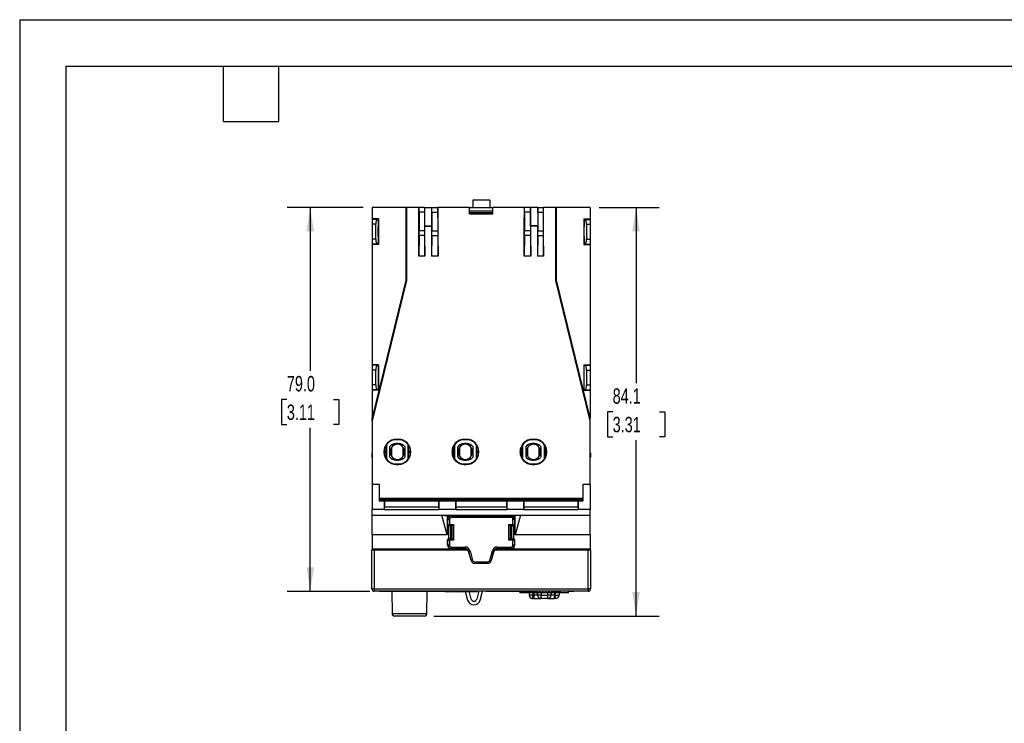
# Model space of a CAD drawing. Header units: millimetres. Extents: x 0 to 419, y 0 to 324.
# Tile 6 of 15: x 0 to 203, y 179 to 324. Entities that reach past the tile are written whole.
import ezdxf

# ---------------------------------------------------------------- set-up
doc = ezdxf.new("R2010")
doc.units = ezdxf.units.MM
doc.header["$LTSCALE"] = 1.5
doc.layers.add('DIMENSIONS', color=140, linetype='Continuous', lineweight=25)
doc.layers.add('TEXT', color=140, linetype='Continuous', lineweight=25)
doc.styles.add('SLDTEXTSTYLE0', font='TXT', dxfattribs={"width": 0.7})
doc.dimstyles.new('SLDDIMSTYLE0', dxfattribs={"dimtxt": 3.237012, "dimasz": 4.953, "dimexe": 0, "dimexo": 0.0625, "dimgap": 0.809253, "dimtad": 0, "dimtih": 1, "dimtoh": 1, "dimdec": 1, "dimrnd": 1e-09, "dimzin": 4, "dimdsep": 46, "dimtxsty": 'SLDTEXTSTYLE0', "dimsah": 1, "dimcen": 0.09, "dimadec": 0, "dimazin": 1, "dimtfac": 1, "dimtdec": 1, "dimtofl": 0, "dimtmove": 0, "dimatfit": 3, "dimfxl": 0, "dimfrac": 2, "dimtolj": 1, "dimtzin": 12, "dimarcsym": 0})
doc.dimstyles.new('SLDDIMSTYLE3', dxfattribs={"dimtxt": 3.237012, "dimasz": 4.953, "dimexe": 0, "dimexo": 0.0625, "dimgap": 0.809253, "dimtad": 0, "dimtih": 1, "dimtoh": 1, "dimdec": 1, "dimrnd": 1e-09, "dimzin": 12, "dimdsep": 46, "dimtxsty": 'SLDTEXTSTYLE0', "dimsah": 1, "dimcen": 0.09, "dimadec": 0, "dimazin": 3, "dimtfac": 1, "dimtdec": 1, "dimtofl": 0, "dimtmove": 0, "dimatfit": 3, "dimfxl": 0, "dimfrac": 2, "dimtolj": 1, "dimtzin": 12, "dimarcsym": 0})

# ---------------------------------------------------------------- blocks, each defined once
blk = doc.blocks.new('_D_8')
at = {"layer": 'DIMENSIONS'}
for p, q in [((119.26, 285.22), (131.59, 285.22)), ((126.82, 285.22), (126.82, 249.04)), ((122.01, 243.17), (120.93, 243.17)), ((120.93, 243.17), (120.93, 238.02)), ((131.63, 243.17), (132.72, 243.17)), ((132.72, 243.17), (132.72, 238.02)), ((120.93, 238.02), (122.01, 238.02)), ((126.82, 201.12), (126.82, 237.3)), ((132.72, 238.02), (131.63, 238.02)), ((85.2, 201.12), (131.59, 201.12))]:
    blk.add_line(p, q, dxfattribs=at)
for points in [[(126.82, 285.22), (126.06, 280.27), (127.59, 280.27)], [(126.82, 201.12), (127.59, 206.07), (126.06, 206.07)]]:
    blk.add_solid(points, dxfattribs=at)
at = {"layer": 'DIMENSIONS', "char_height": 3.175, "attachment_point": 1, "style": 'SLDTEXTSTYLE0'}
for s, insert in [('84.1', (122.01, 247.99)), ('3.31', (122.01, 242.12))]:
    blk.add_mtext(s, dxfattribs=dict(at, insert=insert))
blk = doc.blocks.new('_D_9')
at = {"layer": 'DIMENSIONS'}
for p, q in [((70.65, 285.22), (55.02, 285.22)), ((59.78, 285.22), (59.78, 251.58)), ((54.97, 245.71), (53.89, 245.71)), ((53.89, 245.71), (53.89, 240.57)), ((64.59, 245.71), (65.68, 245.71)), ((65.68, 245.71), (65.68, 240.57)), ((53.89, 240.57), (54.97, 240.57)), ((59.78, 206.21), (59.78, 239.84)), ((65.68, 240.57), (64.59, 240.57)), ((72.05, 206.21), (55.02, 206.21))]:
    blk.add_line(p, q, dxfattribs=at)
for points in [[(59.78, 285.22), (59.02, 280.27), (60.55, 280.27)], [(59.78, 206.21), (60.55, 211.16), (59.02, 211.16)]]:
    blk.add_solid(points, dxfattribs=at)
at = {"layer": 'DIMENSIONS', "char_height": 3.175, "attachment_point": 1, "style": 'SLDTEXTSTYLE0'}
for s, insert in [('79.0', (54.97, 250.53)), ('3.11', (54.97, 244.66))]:
    blk.add_mtext(s, dxfattribs=dict(at, insert=insert))

msp = doc.modelspace()

# ---------------------------------------------------------------- linework, layer by layer
at = {"color": 7, "linetype": 'Continuous'}
for q in [(0, 0), (419.1, 323.85)]:
    msp.add_line((0, 323.85), q, dxfattribs=at)
for p, q in [((96.71, 286.72), (93.21, 286.72)), ((93.21, 286.72), (93.21, 285.22)), ((96.71, 286.72), (96.71, 285.22)), ((72.56, 285.22), (72.56, 282.86)), ((79.46, 285.22), (72.56, 285.22)), ((79.6, 285.22), (79.46, 285.22)), ((79.46, 285.22), (79.46, 270.22)), ((79.6, 285.22), (79.6, 270.2)), ((82.17, 285.22), (79.6, 285.22)), ((82.16, 284.92), (82.17, 285.22)), ((82.16, 283.12), (82.16, 284.92)), ((82.17, 285.22), (82.17, 285.22)), ((83.29, 285.22), (82.17, 285.22)), ((82.18, 284.22), (82.18, 280.41)), ((83.28, 284.22), (82.18, 284.22)), ((83.28, 284.22), (83.28, 280.41)), ((83.29, 285.22), (83.29, 285.22)), ((83.29, 285.22), (83.29, 281.43)), ((83.29, 285.22), (84.82, 285.22)), ((84.82, 285.22), (86.04, 285.22)), ((84.82, 281.43), (84.82, 285.22)), ((84.82, 285.22), (84.82, 285.22)), ((84.83, 284.22), (86.03, 284.22)), ((84.83, 284.22), (84.83, 280.41)), ((86.03, 284.22), (86.03, 280.41)), ((86.05, 285.22), (86.04, 285.22)), ((86.05, 284.92), (86.05, 285.22)), ((92.53, 285.22), (86.05, 285.22)), ((86.05, 283.12), (86.05, 284.92)), ((92.53, 283.92), (92.53, 285.22)), ((92.53, 285.22), (97.38, 285.22)), ((92.53, 284.52), (97.38, 284.52)), ((92.53, 284.16), (97.38, 284.16)), ((92.53, 283.92), (97.38, 283.92)), ((97.38, 283.92), (97.38, 285.22)), ((103.87, 285.22), (97.38, 285.22)), ((103.86, 284.92), (103.87, 285.22)), ((103.86, 283.12), (103.86, 284.92)), ((105.09, 285.22), (103.87, 285.22)), ((103.87, 285.22), (103.87, 285.22)), ((105.08, 284.22), (103.88, 284.22)), ((103.88, 284.22), (103.88, 280.41)), ((105.08, 284.22), (105.08, 280.41)), ((105.09, 285.22), (105.09, 285.22)), ((105.09, 281.43), (105.09, 285.22)), ((106.62, 285.22), (105.09, 285.22)), ((106.62, 285.22), (107.74, 285.22)), ((106.62, 285.22), (106.62, 281.43)), ((106.62, 285.22), (106.62, 285.22)), ((106.63, 284.22), (107.73, 284.22)), ((106.63, 284.22), (106.63, 280.41)), ((107.73, 284.22), (107.73, 280.41)), ((107.75, 285.22), (107.74, 285.22)), ((107.75, 284.92), (107.75, 285.22)), ((110.31, 285.22), (107.75, 285.22)), ((107.75, 283.12), (107.75, 284.92)), ((110.31, 270.2), (110.31, 285.22)), ((110.31, 285.22), (110.46, 285.22)), ((110.46, 270.22), (110.46, 285.22)), ((117.36, 285.22), (110.46, 285.22)), ((117.36, 285.22), (117.36, 282.86)), ((73.86, 282.86), (72.56, 282.86)), ((72.56, 282.86), (72.56, 282.75)), ((73.6, 282.75), (72.56, 282.75)), ((72.56, 282.75), (72.56, 281.75)), ((73.26, 281.75), (72.56, 281.75)), ((72.56, 281.75), (72.56, 278.69)), ((73.26, 278.69), (73.26, 281.75)), ((73.6, 282.75), (73.74, 282.76)), ((73.75, 282.86), (73.74, 282.76)), ((73.74, 282.76), (73.74, 277.67)), ((73.76, 282.86), (73.76, 281.22)), ((73.86, 282.86), (73.86, 277.58)), ((82.11, 283.12), (82.16, 283.12)), ((82.11, 275.22), (82.11, 283.12)), ((86.11, 283.12), (86.05, 283.12)), ((86.11, 275.22), (86.11, 283.12)), ((103.81, 283.12), (103.86, 283.12)), ((103.81, 275.22), (103.81, 283.12)), ((107.81, 283.12), (107.75, 283.12)), ((107.81, 275.22), (107.81, 283.12)), ((116.06, 282.86), (117.36, 282.86)), ((116.06, 282.86), (116.06, 277.58)), ((116.16, 282.86), (116.16, 281.22)), ((116.17, 282.86), (116.18, 282.76)), ((116.18, 277.67), (116.18, 282.76)), ((116.18, 282.76), (116.31, 282.75)), ((116.31, 282.75), (117.36, 282.75)), ((116.66, 281.75), (116.66, 278.69)), ((116.66, 281.75), (117.36, 281.75)), ((117.36, 282.86), (117.36, 282.75)), ((117.36, 282.75), (117.36, 281.75)), ((117.36, 281.75), (117.36, 278.69)), ((73.74, 281.22), (73.76, 281.22)), ((73.74, 279.22), (73.74, 281.22)), ((73.86, 281.07), (73.74, 281.07)), ((83.28, 280.41), (82.18, 280.41)), ((83.29, 281.43), (83.36, 281.37)), ((83.29, 281.43), (84.82, 281.43)), ((83.36, 275.22), (83.36, 281.37)), ((83.36, 281.37), (84.76, 281.37)), ((84.76, 281.37), (84.82, 281.43)), ((84.76, 281.37), (84.76, 275.22)), ((84.83, 280.41), (86.03, 280.41)), ((105.08, 280.41), (103.88, 280.41)), ((105.16, 281.37), (105.09, 281.43)), ((106.62, 281.43), (105.09, 281.43)), ((105.16, 275.22), (105.16, 281.37)), ((106.56, 281.37), (105.16, 281.37)), ((106.62, 281.43), (106.56, 281.37)), ((106.56, 281.37), (106.56, 275.22)), ((106.63, 280.41), (107.73, 280.41)), ((116.06, 281.07), (116.17, 281.07)), ((116.17, 281.22), (116.16, 281.22)), ((116.17, 279.22), (116.17, 281.22)), ((73.26, 278.69), (72.56, 278.69)), ((72.56, 278.69), (72.56, 277.69)), ((73.6, 277.69), (72.56, 277.69)), ((72.56, 277.69), (72.56, 277.58)), ((72.56, 277.58), (72.56, 252.86)), ((73.86, 277.58), (72.56, 277.58)), ((73.74, 277.67), (73.6, 277.69)), ((73.86, 279.37), (73.74, 279.37)), ((73.76, 279.22), (73.74, 279.22)), ((73.74, 277.67), (73.75, 277.58)), ((73.76, 279.22), (73.76, 277.58)), ((82.18, 279.44), (82.11, 275.22)), ((83.29, 279.44), (82.18, 279.44)), ((83.29, 279.44), (83.36, 275.22)), ((84.83, 279.44), (84.76, 275.22)), ((84.83, 279.44), (86.04, 279.44)), ((86.04, 279.44), (86.11, 275.22)), ((103.88, 279.44), (103.81, 275.22)), ((105.09, 279.44), (103.88, 279.44)), ((105.09, 279.44), (105.16, 275.22)), ((106.63, 279.44), (106.56, 275.22)), ((106.63, 279.44), (107.74, 279.44)), ((107.74, 279.44), (107.81, 275.22)), ((116.06, 279.37), (116.17, 279.37)), ((116.06, 277.58), (117.36, 277.58)), ((116.16, 279.22), (116.17, 279.22)), ((116.16, 279.22), (116.16, 277.58)), ((116.18, 277.67), (116.17, 277.58)), ((116.31, 277.69), (116.18, 277.67)), ((116.31, 277.69), (117.36, 277.69)), ((116.66, 278.69), (117.36, 278.69)), ((117.36, 278.69), (117.36, 277.69)), ((117.36, 277.69), (117.36, 277.58)), ((117.36, 277.58), (117.36, 252.86)), ((83.36, 275.22), (82.11, 275.22)), ((86.11, 275.22), (84.76, 275.22)), ((105.16, 275.22), (103.81, 275.22)), ((107.81, 275.22), (106.56, 275.22)), ((79.46, 270.22), (72.56, 241.92)), ((79.6, 270.2), (72.56, 241.3)), ((79.6, 270.2), (79.46, 270.22)), ((110.31, 270.2), (110.46, 270.22)), ((117.36, 241.3), (110.31, 270.2)), ((117.36, 241.92), (110.46, 270.22)), ((73.86, 252.86), (72.56, 252.86)), ((72.56, 252.86), (72.56, 252.75)), ((73.6, 252.75), (72.56, 252.75)), ((72.56, 252.75), (72.56, 251.75)), ((73.26, 251.75), (72.56, 251.75)), ((72.56, 251.75), (72.56, 248.69)), ((73.26, 248.69), (73.26, 251.75)), ((73.6, 252.75), (73.76, 252.77)), ((73.76, 252.86), (73.76, 252.77)), ((73.76, 252.77), (73.76, 247.67)), ((73.86, 252.86), (73.86, 247.58)), ((116.06, 252.86), (117.36, 252.86)), ((116.06, 252.86), (116.06, 247.58)), ((116.16, 252.86), (116.16, 252.77)), ((116.16, 247.67), (116.16, 252.77)), ((116.16, 252.77), (116.31, 252.75)), ((116.31, 252.75), (117.36, 252.75)), ((116.66, 251.75), (117.36, 251.75)), ((116.66, 251.75), (116.66, 248.69)), ((117.36, 252.86), (117.36, 252.75)), ((117.36, 252.75), (117.36, 251.75)), ((117.36, 251.75), (117.36, 248.69)), ((73.86, 251.07), (73.76, 251.07)), ((73.86, 249.37), (73.76, 249.37)), ((116.06, 251.07), (116.16, 251.07)), ((116.06, 249.37), (116.16, 249.37)), ((73.26, 248.69), (72.56, 248.69)), ((72.56, 248.69), (72.56, 247.69)), ((73.6, 247.69), (72.56, 247.69)), ((72.56, 247.69), (72.56, 247.58)), ((73.86, 247.58), (72.56, 247.58)), ((72.56, 247.58), (72.56, 241.92)), ((73.76, 247.67), (73.6, 247.69)), ((73.76, 247.67), (73.76, 247.58)), ((116.06, 247.58), (117.36, 247.58)), ((116.31, 247.69), (116.16, 247.67)), ((116.16, 247.67), (116.16, 247.58)), ((116.31, 247.69), (117.36, 247.69)), ((116.66, 248.69), (117.36, 248.69)), ((117.36, 248.69), (117.36, 247.69)), ((117.36, 247.69), (117.36, 247.58)), ((117.36, 247.58), (117.36, 241.92)), ((72.56, 241.3), (72.56, 241.92)), ((72.56, 241.3), (72.56, 228.27)), ((117.36, 241.3), (117.36, 241.92)), ((117.36, 228.27), (117.36, 241.3)), ((77.46, 237.4), (77.46, 237.49)), ((77.96, 237.49), (77.46, 237.49)), ((77.96, 237.4), (77.46, 237.4)), ((77.96, 237.4), (77.96, 237.49)), ((91.46, 237.4), (91.46, 237.49)), ((91.96, 237.49), (91.46, 237.49)), ((91.96, 237.4), (91.46, 237.4)), ((91.96, 237.4), (91.96, 237.49)), ((105.46, 237.4), (105.46, 237.49)), ((105.96, 237.49), (105.46, 237.49)), ((105.96, 237.4), (105.46, 237.4)), ((105.96, 237.4), (105.96, 237.49)), ((75.4, 235.65), (75.4, 234.19)), ((75.45, 236.32), (75.45, 233.52)), ((76.11, 235.94), (76.11, 233.9)), ((76.25, 235.02), (76.25, 234.92)), ((76.27, 235.04), (76.28, 235.28)), ((76.51, 235.81), (76.51, 234.02)), ((77.96, 236.64), (77.46, 236.64)), ((78.91, 234.02), (78.91, 235.81)), ((79.16, 234.92), (79.16, 235.02)), ((79.3, 233.9), (79.3, 235.94)), ((79.96, 233.52), (79.96, 236.32)), ((80.01, 234.19), (80.01, 235.65)), ((89.4, 235.65), (89.4, 234.19)), ((89.45, 236.32), (89.45, 233.52)), ((90.11, 235.94), (90.11, 233.9)), ((90.25, 235.02), (90.25, 234.92)), ((90.27, 235.04), (90.28, 235.28)), ((90.51, 235.81), (90.51, 234.02)), ((91.96, 236.64), (91.46, 236.64)), ((92.91, 234.02), (92.91, 235.81)), ((93.16, 234.92), (93.16, 235.02)), ((93.3, 233.9), (93.3, 235.94)), ((93.96, 233.52), (93.96, 236.32)), ((94.01, 234.19), (94.01, 235.65)), ((103.4, 235.65), (103.4, 234.19)), ((103.45, 236.32), (103.45, 233.52)), ((104.11, 235.94), (104.11, 233.9)), ((104.25, 235.02), (104.25, 234.92)), ((104.27, 235.04), (104.28, 235.28)), ((104.51, 235.81), (104.51, 234.02)), ((105.96, 236.64), (105.46, 236.64)), ((106.91, 234.02), (106.91, 235.81)), ((107.16, 234.92), (107.16, 235.02)), ((107.3, 233.9), (107.3, 235.94)), ((107.96, 233.52), (107.96, 236.32)), ((108.01, 234.19), (108.01, 235.65)), ((72.46, 234.72), (72.49, 233.85)), ((72.46, 234.72), (72.56, 234.72)), ((75, 234.99), (74.96, 234.99)), ((74.96, 234.99), (74.96, 234.84)), ((75, 234.84), (74.96, 234.84)), ((75, 234.99), (75.3, 234.99)), ((75, 234.84), (75, 234.99)), ((75, 234.84), (75.3, 234.84)), ((75.3, 234.99), (75.3, 234.84)), ((77.46, 233.2), (77.96, 233.2)), ((80.42, 234.99), (80.12, 234.99)), ((80.12, 234.84), (80.12, 234.99)), ((80.42, 234.84), (80.12, 234.84)), ((80.42, 234.99), (80.46, 234.99)), ((80.42, 234.99), (80.42, 234.84)), ((80.42, 234.84), (80.46, 234.84)), ((80.46, 234.84), (80.46, 234.99)), ((89, 234.99), (88.96, 234.99)), ((88.96, 234.99), (88.96, 234.84)), ((89, 234.84), (88.96, 234.84)), ((89, 234.99), (89.3, 234.99)), ((89, 234.84), (89, 234.99)), ((89, 234.84), (89.3, 234.84)), ((89.3, 234.99), (89.3, 234.84)), ((91.46, 233.2), (91.96, 233.2)), ((94.42, 234.99), (94.12, 234.99)), ((94.12, 234.84), (94.12, 234.99)), ((94.42, 234.84), (94.12, 234.84)), ((94.42, 234.99), (94.46, 234.99)), ((94.42, 234.99), (94.42, 234.84)), ((94.42, 234.84), (94.46, 234.84)), ((94.46, 234.84), (94.46, 234.99)), ((103, 234.99), (102.96, 234.99)), ((102.96, 234.99), (102.96, 234.84)), ((103, 234.84), (102.96, 234.84)), ((103, 234.99), (103.3, 234.99)), ((103, 234.84), (103, 234.99)), ((103, 234.84), (103.3, 234.84)), ((103.3, 234.99), (103.3, 234.84)), ((105.46, 233.2), (105.96, 233.2)), ((108.42, 234.99), (108.12, 234.99)), ((108.12, 234.84), (108.12, 234.99)), ((108.42, 234.84), (108.12, 234.84)), ((108.42, 234.99), (108.46, 234.99)), ((108.42, 234.99), (108.42, 234.84)), ((108.42, 234.84), (108.46, 234.84)), ((108.46, 234.84), (108.46, 234.99)), ((117.36, 234.72), (117.46, 234.72)), ((117.46, 234.72), (117.43, 233.85)), ((77.46, 232.44), (77.96, 232.44)), ((77.46, 232.44), (77.46, 232.34)), ((77.46, 232.34), (77.96, 232.34)), ((77.96, 232.44), (77.96, 232.34)), ((91.46, 232.44), (91.96, 232.44)), ((91.46, 232.44), (91.46, 232.34)), ((91.46, 232.34), (91.96, 232.34)), ((91.96, 232.44), (91.96, 232.34)), ((105.46, 232.44), (105.96, 232.44)), ((105.46, 232.44), (105.46, 232.34)), ((105.46, 232.34), (105.96, 232.34)), ((105.96, 232.44), (105.96, 232.34)), ((72.56, 228.27), (73.96, 228.27)), ((72.56, 228.27), (72.56, 223.07)), ((73.96, 228.27), (73.96, 224.86)), ((115.96, 224.86), (115.96, 228.27)), ((115.96, 228.27), (117.36, 228.27)), ((117.36, 228.27), (117.36, 223.07)), ((73.96, 225.36), (115.96, 225.36)), ((115.96, 225.06), (73.96, 225.06)), ((75.01, 223.07), (72.56, 223.07)), ((72.56, 221.92), (72.56, 223.07)), ((73.96, 224.86), (75.01, 224.86)), ((75.01, 224.86), (75.06, 224.77)), ((75.01, 224.86), (75.01, 223.07)), ((75.01, 223.07), (75.06, 223.57)), ((75.01, 223.07), (86.21, 223.07)), ((75.06, 224.77), (75.06, 223.57)), ((86.15, 224.77), (75.06, 224.77)), ((75.06, 223.57), (86.15, 223.57)), ((86.15, 224.77), (86.21, 224.86)), ((86.15, 224.77), (86.15, 223.57)), ((86.15, 223.57), (86.21, 223.07)), ((86.21, 224.86), (86.21, 223.07)), ((86.21, 224.86), (89.71, 224.86)), ((89.71, 223.07), (86.21, 223.07)), ((89.71, 224.86), (89.76, 224.77)), ((89.71, 224.86), (89.71, 223.07)), ((89.71, 223.07), (89.76, 223.57)), ((89.71, 223.07), (100.21, 223.07)), ((89.76, 223.57), (89.76, 224.77)), ((100.15, 224.77), (89.76, 224.77)), ((89.76, 223.57), (100.15, 223.57)), ((100.15, 224.77), (100.21, 224.86)), ((100.15, 224.77), (100.15, 223.57)), ((100.15, 223.57), (100.21, 223.07)), ((100.21, 224.86), (100.21, 223.07)), ((100.21, 224.86), (103.71, 224.86)), ((103.71, 223.07), (100.21, 223.07)), ((103.71, 224.86), (103.76, 224.77)), ((103.71, 224.86), (103.71, 223.07)), ((103.71, 223.07), (103.76, 223.57)), ((103.71, 223.07), (114.91, 223.07)), ((103.76, 223.57), (103.76, 224.77)), ((114.85, 224.77), (103.76, 224.77)), ((103.76, 223.57), (114.85, 223.57)), ((114.85, 224.77), (114.91, 224.86)), ((114.85, 224.77), (114.85, 223.57)), ((114.85, 223.57), (114.91, 223.07)), ((114.91, 224.86), (114.91, 223.07)), ((114.91, 224.86), (115.96, 224.86)), ((117.36, 223.07), (114.91, 223.07)), ((117.36, 221.92), (117.36, 223.07)), ((72.56, 221.92), (86.88, 221.92)), ((72.56, 217.82), (72.56, 221.92)), ((86.88, 221.92), (103.03, 221.92)), ((87.96, 217.82), (86.88, 221.92)), ((86.88, 221.92), (87.96, 221.78)), ((101.96, 221.78), (87.96, 221.78)), ((87.96, 221.78), (87.96, 217.82)), ((88.11, 220.98), (88.06, 221.03)), ((88.06, 219.97), (88.06, 221.03)), ((88.11, 220.98), (88.41, 220.98)), ((88.11, 220), (88.11, 220.98)), ((88.38, 221.65), (88.32, 221.7)), ((88.32, 221.7), (88.48, 221.7)), ((88.32, 221.6), (88.32, 221.7)), ((88.41, 220.98), (88.41, 220)), ((88.81, 221.78), (88.86, 221.73)), ((101.11, 221.78), (88.81, 221.78)), ((88.86, 221.73), (88.86, 221.43)), ((88.86, 221.73), (101.05, 221.73)), ((101.05, 221.43), (88.86, 221.43)), ((101.05, 221.73), (101.11, 221.78)), ((101.05, 221.73), (101.05, 221.43)), ((101.44, 221.7), (101.59, 221.7)), ((101.5, 220), (101.5, 220.98)), ((101.8, 220.98), (101.5, 220.98)), ((101.59, 221.7), (101.53, 221.65)), ((101.59, 221.7), (101.59, 221.6)), ((101.86, 221.03), (101.8, 220.98)), ((101.8, 220.98), (101.8, 220)), ((101.86, 219.97), (101.86, 221.03)), ((103.03, 221.92), (101.96, 217.82)), ((103.03, 221.92), (101.96, 221.78)), ((101.96, 217.82), (101.96, 221.78)), ((103.03, 221.92), (117.36, 221.92)), ((117.36, 217.82), (117.36, 221.92)), ((88.06, 219.97), (88.11, 220)), ((88.11, 220), (88.41, 220)), ((88.32, 217.08), (88.32, 219.67)), ((88.41, 219.7), (88.36, 219.67)), ((88.92, 219.67), (88.36, 219.67)), ((88.41, 220), (89.26, 220)), ((88.41, 219.7), (88.41, 220)), ((88.96, 219.7), (88.41, 219.7)), ((88.62, 219.67), (88.62, 217.09)), ((88.7, 217.09), (88.7, 219.67)), ((88.92, 219.67), (88.96, 219.7)), ((88.92, 217.09), (88.92, 219.67)), ((88.96, 219.7), (89.26, 220)), ((88.96, 217.06), (88.96, 219.7)), ((89.26, 220), (89.26, 216.76)), ((100.65, 220), (101.5, 220)), ((100.65, 216.76), (100.65, 220)), ((100.65, 220), (100.95, 219.7)), ((100.95, 219.7), (100.95, 217.06)), ((101.5, 219.7), (100.95, 219.7)), ((100.95, 219.7), (100.99, 219.67)), ((100.99, 219.67), (100.99, 217.09)), ((100.99, 219.67), (101.56, 219.67)), ((101.21, 217.09), (101.21, 219.67)), ((101.29, 217.09), (101.29, 219.67)), ((101.5, 220), (101.8, 220)), ((101.5, 220), (101.5, 219.7)), ((101.56, 219.67), (101.5, 219.7)), ((101.59, 219.67), (101.59, 217.08)), ((101.8, 220), (101.86, 219.97)), ((87.96, 217.82), (72.56, 217.82)), ((72.56, 217.82), (72.56, 214.91)), ((88.11, 216.76), (88.06, 216.79)), ((88.06, 215.73), (88.06, 216.79)), ((88.36, 217.09), (88.41, 217.06)), ((88.92, 217.09), (88.36, 217.09)), ((88.41, 217.06), (88.41, 216.76)), ((88.41, 217.06), (88.96, 217.06)), ((88.92, 217.09), (88.96, 217.06)), ((88.96, 217.06), (89.26, 216.76)), ((100.65, 216.76), (100.95, 217.06)), ((100.95, 217.06), (100.99, 217.09)), ((100.95, 217.06), (101.5, 217.06)), ((100.99, 217.09), (101.56, 217.09)), ((101.5, 217.06), (101.56, 217.09)), ((101.5, 216.76), (101.5, 217.06)), ((101.86, 216.79), (101.8, 216.76)), ((101.86, 215.73), (101.86, 216.79)), ((117.36, 217.82), (101.96, 217.82)), ((117.36, 217.82), (117.36, 214.91)), ((92, 214.91), (72.56, 214.91)), ((72.56, 214.91), (72.56, 214.82)), ((72.56, 214.82), (72.56, 214.72)), ((73.46, 214.82), (72.96, 214.82)), ((72.96, 214.72), (72.96, 214.82)), ((73.46, 214.82), (73.46, 214.72)), ((73.46, 214.72), (73.46, 214.82)), ((78.71, 214.86), (78.62, 214.82)), ((78.71, 214.86), (88, 214.86)), ((88, 214.86), (92.07, 214.86)), ((88.06, 215.73), (88.11, 215.78)), ((88.11, 216.76), (88.41, 216.76)), ((88.11, 215.78), (88.11, 216.76)), ((88.11, 215.78), (88.41, 215.78)), ((88.41, 216.76), (88.41, 215.78)), ((89.26, 216.76), (88.41, 216.76)), ((88.86, 215.03), (88.81, 214.98)), ((91.83, 214.98), (88.81, 214.98)), ((88.86, 215.33), (91.64, 215.33)), ((88.86, 215.03), (88.86, 215.33)), ((91.64, 215.03), (88.86, 215.03)), ((91.62, 215.01), (91.64, 215.03)), ((91.64, 215.03), (91.64, 215.33)), ((97.85, 214.86), (101.91, 214.86)), ((117.36, 214.91), (97.91, 214.91)), ((101.11, 214.98), (98.09, 214.98)), ((98.27, 215.33), (101.05, 215.33)), ((98.27, 215.33), (98.27, 215.03)), ((101.05, 215.03), (98.27, 215.03)), ((98.27, 215.03), (98.29, 215.01)), ((101.5, 216.76), (100.65, 216.76)), ((101.05, 215.33), (101.05, 215.03)), ((101.11, 214.98), (101.05, 215.03)), ((101.5, 215.78), (101.5, 216.76)), ((101.5, 216.76), (101.8, 216.76)), ((101.5, 215.78), (101.8, 215.78)), ((101.8, 216.76), (101.8, 215.78)), ((101.8, 215.78), (101.86, 215.73)), ((101.91, 214.86), (111.21, 214.86)), ((111.21, 214.86), (111.29, 214.82)), ((116.95, 214.82), (116.61, 214.82)), ((116.61, 214.72), (116.61, 214.82)), ((116.96, 214.72), (116.96, 214.82)), ((117.36, 214.91), (117.36, 214.82)), ((117.36, 214.82), (117.36, 214.72)), ((72.46, 206.72), (72.46, 214.72)), ((72.46, 214.72), (72.96, 214.72)), ((72.96, 214.72), (72.96, 206.72)), ((72.96, 214.72), (92.21, 214.72)), ((92.37, 214.48), (92.35, 214.45)), ((92.35, 214.45), (92.61, 213.48)), ((92.37, 214.48), (92.66, 214.55)), ((92.88, 212.56), (92.37, 214.48)), ((92.61, 213.48), (92.87, 212.54)), ((92.66, 214.55), (93.17, 212.64)), ((96.74, 212.64), (97.26, 214.55)), ((97.55, 214.48), (97.03, 212.56)), ((97.05, 212.54), (97.3, 213.48)), ((97.26, 214.55), (97.55, 214.48)), ((97.3, 213.48), (97.57, 214.45)), ((97.57, 214.45), (97.55, 214.48)), ((97.7, 214.72), (116.96, 214.72)), ((116.96, 206.72), (116.96, 214.72)), ((116.96, 214.72), (117.46, 214.72)), ((117.46, 214.72), (117.46, 206.72)), ((92.87, 212.54), (92.88, 212.56)), ((93.17, 212.64), (92.88, 212.56)), ((93.6, 212.3), (96.31, 212.3)), ((93.6, 212.3), (93.6, 212)), ((96.31, 212), (93.6, 212)), ((93.6, 212), (93.6, 211.99)), ((93.6, 211.99), (96.32, 211.99)), ((96.31, 212.3), (96.31, 212)), ((96.32, 211.99), (96.31, 212)), ((96.74, 212.64), (97.03, 212.56)), ((97.03, 212.56), (97.05, 212.54)), ((72.96, 206.72), (72.46, 206.72)), ((72.96, 206.72), (116.96, 206.72)), ((72.96, 206.72), (72.96, 206.22)), ((117.46, 206.72), (116.96, 206.72)), ((116.96, 206.72), (116.96, 206.22)), ((116.96, 206.22), (72.96, 206.22)), ((73.96, 206.21), (73.96, 206.22)), ((85.51, 206.21), (73.96, 206.21)), ((76.6, 206.21), (76.62, 201.62)), ((83.79, 201.62), (83.81, 206.21)), ((85.51, 206.21), (85.51, 206.22)), ((87.51, 206.21), (85.51, 206.21)), ((87.51, 206.21), (87.51, 206.22)), ((87.56, 206.21), (87.51, 206.21)), ((87.56, 206.21), (87.56, 206.22)), ((87.56, 206.21), (87.7, 206.21)), ((87.7, 206.21), (87.7, 206.22)), ((87.7, 206.21), (88.14, 206.21)), ((88.14, 206.21), (88.14, 206.22)), ((88.14, 206.21), (88.49, 206.21)), ((88.49, 206.21), (88.49, 206.22)), ((88.49, 206.21), (88.57, 206.21)), ((88.57, 206.21), (88.57, 206.22)), ((88.73, 206.21), (88.73, 206.22)), ((88.73, 206.21), (89.45, 206.21)), ((89.45, 206.21), (89.45, 206.22)), ((89.45, 206.21), (89.48, 206.21)), ((89.48, 206.21), (89.48, 206.22)), ((89.48, 206.21), (89.61, 206.21)), ((89.62, 206.21), (89.62, 206.22)), ((89.66, 206.21), (89.66, 206.22)), ((89.66, 206.21), (90.02, 206.21)), ((90.02, 206.21), (90.02, 206.22)), ((90.02, 206.21), (90.4, 206.21)), ((90.4, 206.21), (90.4, 206.22)), ((90.42, 206.21), (90.42, 206.22)), ((90.52, 206.21), (90.52, 206.22)), ((90.52, 206.21), (90.62, 206.21)), ((90.62, 206.21), (90.62, 206.22)), ((90.62, 206.21), (91.35, 206.21)), ((91.35, 206.21), (91.35, 206.22)), ((91.35, 206.21), (91.37, 206.21)), ((91.37, 206.21), (91.37, 206.22)), ((91.42, 206.21), (91.42, 206.22)), ((91.42, 206.21), (91.49, 206.21)), ((91.49, 206.21), (91.49, 206.22)), ((91.49, 206.21), (92.29, 206.21)), ((91.68, 206.21), (92.15, 204.43)), ((92.29, 206.21), (92.29, 206.22)), ((92.88, 204.62), (92.46, 206.22)), ((92.65, 206.21), (92.65, 206.22)), ((92.65, 206.21), (93.22, 206.21)), ((93.22, 206.21), (93.22, 206.22)), ((93.22, 206.21), (93.45, 206.21)), ((93.45, 206.21), (93.45, 206.22)), ((93.45, 206.21), (93.8, 206.21)), ((93.5, 206.21), (93.7, 206.21)), ((93.7, 206.21), (94.19, 206.21)), ((93.8, 206.21), (93.8, 206.22)), ((94.46, 206.22), (94.04, 204.62)), ((94.19, 206.21), (94.19, 206.22)), ((94.76, 204.43), (95.23, 206.22)), ((95.96, 206.21), (95.96, 206.22)), ((101.32, 206.21), (95.96, 206.21)), ((101.32, 206.21), (101.32, 206.22)), ((101.42, 206.21), (101.32, 206.21)), ((101.42, 206.21), (101.42, 206.22)), ((101.45, 206.21), (101.42, 206.21)), ((101.45, 206.21), (101.45, 206.22)), ((102.07, 206.21), (101.45, 206.21)), ((102.07, 206.21), (102.07, 206.22)), ((102.12, 206.21), (102.07, 206.21)), ((102.12, 206.21), (102.12, 206.22)), ((102.36, 206.21), (102.12, 206.21)), ((102.36, 206.21), (102.36, 206.22)), ((102.43, 206.21), (102.36, 206.21)), ((102.43, 206.21), (102.43, 206.22)), ((102.72, 206.21), (102.43, 206.21)), ((102.72, 206.21), (102.72, 206.22)), ((102.81, 206.21), (102.72, 206.21)), ((102.81, 206.21), (102.81, 206.22)), ((102.82, 206.21), (102.81, 206.21)), ((102.82, 206.21), (102.82, 206.22)), ((102.92, 206.21), (102.82, 206.21)), ((102.9, 206.21), (102.91, 205.92)), ((112.91, 205.92), (102.91, 205.92)), ((102.92, 206.21), (102.92, 206.22)), ((103.65, 206.21), (102.92, 206.21)), ((103.65, 206.21), (103.65, 206.22)), ((103.77, 206.21), (103.65, 206.21)), ((103.77, 206.21), (103.77, 206.22)), ((104.21, 206.21), (103.77, 206.21)), ((104.21, 206.21), (104.21, 206.22)), ((104.33, 206.21), (104.21, 206.21)), ((104.33, 206.21), (104.33, 206.22)), ((104.81, 206.21), (104.33, 206.21)), ((104.81, 206.21), (104.81, 206.22)), ((104.94, 206.21), (104.81, 206.21)), ((104.86, 205.92), (104.86, 205.42)), ((104.86, 205.42), (104.87, 205.42)), ((104.87, 205.42), (104.87, 205.92)), ((105.58, 205.42), (104.87, 205.42)), ((104.94, 206.21), (104.94, 206.22)), ((105.27, 206.21), (104.94, 206.21)), ((105.27, 206.21), (105.27, 206.22)), ((105.41, 206.21), (105.27, 206.21)), ((105.41, 206.21), (105.41, 206.22)), ((105.97, 206.21), (105.41, 206.21)), ((105.57, 204.72), (105.54, 204.72)), ((105.82, 204.72), (105.57, 204.72)), ((105.58, 205.92), (105.58, 205.42)), ((105.58, 205.42), (105.83, 205.42)), ((105.82, 204.72), (107.24, 204.72)), ((105.83, 205.42), (105.83, 205.92)), ((106.54, 205.42), (105.83, 205.42)), ((105.97, 206.21), (105.97, 206.22)), ((106.12, 206.21), (106.12, 206.22)), ((106.26, 206.21), (106.12, 206.21)), ((106.26, 206.21), (106.26, 206.22)), ((106.54, 206.21), (106.26, 206.21)), ((106.54, 206.21), (106.54, 206.22)), ((106.54, 205.92), (106.54, 205.42)), ((106.54, 205.42), (106.56, 205.42)), ((106.56, 205.42), (106.56, 205.92)), ((107.27, 205.42), (106.56, 205.42)), ((106.81, 206.21), (106.81, 206.22)), ((106.96, 206.21), (106.81, 206.21)), ((106.96, 206.21), (106.96, 206.22)), ((107.13, 206.21), (106.96, 206.21)), ((107.13, 206.21), (107.13, 206.22)), ((107.26, 204.72), (107.24, 204.72)), ((108.66, 204.72), (107.26, 204.72)), ((107.27, 205.92), (107.27, 205.42)), ((107.27, 205.42), (108.67, 205.42)), ((107.53, 206.21), (107.53, 206.22)), ((107.67, 206.21), (107.53, 206.21)), ((107.67, 206.21), (107.67, 206.22)), ((107.72, 206.21), (107.67, 206.21)), ((107.72, 206.21), (107.72, 206.22)), ((108.18, 206.21), (108.18, 206.22)), ((108.27, 206.21), (108.18, 206.21)), ((108.27, 206.21), (108.27, 206.22)), ((108.42, 206.21), (108.27, 206.21)), ((108.42, 206.21), (108.42, 206.22)), ((108.66, 204.72), (110.02, 204.72)), ((108.67, 205.42), (108.67, 205.92)), ((109.36, 205.42), (108.67, 205.42)), ((108.77, 206.21), (108.77, 206.22)), ((108.95, 206.21), (108.77, 206.21)), ((108.95, 206.21), (108.95, 206.22)), ((109.1, 206.21), (108.95, 206.21)), ((109.1, 206.21), (109.1, 206.22)), ((109.36, 206.21), (109.36, 206.22)), ((109.65, 206.21), (109.36, 206.21)), ((109.36, 205.92), (109.36, 205.42)), ((110.03, 205.42), (109.36, 205.42)), ((109.65, 206.21), (109.65, 206.22)), ((109.79, 206.21), (109.65, 206.21)), ((109.79, 206.21), (109.79, 206.22)), ((109.93, 206.21), (109.93, 206.22)), ((110.32, 206.21), (109.93, 206.21)), ((110.27, 204.72), (110.02, 204.72)), ((110.03, 205.92), (110.03, 205.42)), ((110.03, 205.42), (110.28, 205.42)), ((110.28, 205.42), (110.28, 205.92)), ((110.28, 205.42), (110.97, 205.42)), ((110.32, 206.21), (110.32, 206.22)), ((110.46, 206.21), (110.32, 206.21)), ((110.46, 206.21), (110.46, 206.22)), ((110.47, 206.21), (110.47, 206.22)), ((111.19, 206.21), (110.47, 206.21)), ((110.97, 205.92), (110.97, 205.42)), ((111.19, 206.21), (111.19, 206.22)), ((111.32, 206.21), (111.19, 206.21)), ((111.32, 206.21), (111.32, 206.22)), ((112.91, 205.92), (112.91, 206.22)), ((113.96, 206.21), (112.91, 206.21)), ((113.96, 206.21), (113.96, 206.22)), ((76.62, 201.62), (83.79, 201.62)), ((80.21, 201.12), (77.12, 201.12)), ((83.29, 201.12), (80.21, 201.12))]:
    msp.add_line(p, q)
at = {"flags": 128}
for points in [[(79.06, 235.53), (79.16, 235.11), (79.15, 235.06)], [(93.06, 235.53), (93.16, 235.11), (93.15, 235.06)], [(107.06, 235.53), (107.16, 235.11), (107.15, 235.06)]]:
    msp.add_lwpolyline(points, dxfattribs=at)
for centre, radius, start, end in [((77.46, 234.99), 2.5, 90, 180), ((77.46, 234.99), 2.4, 90, 146.4652), ((77.96, 234.99), 2.5, 0, 90), ((77.96, 234.99), 2.4, 33.5348, 90), ((91.46, 234.99), 2.5, 90, 180), ((91.46, 234.99), 2.4, 90, 146.4652), ((91.96, 234.99), 2.5, 0, 90), ((91.96, 234.99), 2.4, 33.5348, 90), ((105.46, 234.99), 2.5, 90, 180), ((105.46, 234.99), 2.4, 90, 146.4652), ((105.96, 234.99), 2.5, 0, 90), ((105.96, 234.99), 2.4, 33.5348, 90), ((77.46, 234.99), 2.46, 146.8592, 180), ((77.46, 234.99), 2.16, 162.2648, 180), ((70.56, 220.08), 16.96, 73.2333, 73.4301), ((44.69, 235.88), 30.71, 359.576, 0.8571), ((77.46, 234.99), 1.64, 90, 144.8127), ((77.71, 234.92), 1.5, 142.3588, 217.6412), ((77.71, 234.92), 1.45, 145.6776, 214.3224), ((77.71, 235.09), 1.4, 31.0027, 148.9973), ((77.96, 234.99), 1.64, 35.1873, 90), ((77.71, 234.92), 1.5, 322.3588, 37.6412), ((77.71, 234.92), 1.45, 325.6776, 34.3224), ((84.85, 220.08), 16.96, 106.5699, 106.7667), ((109.72, 235.88), 29.7, 179.1212, 180.4457), ((77.96, 234.99), 2.16, 0, 17.7352), ((77.96, 234.99), 2.46, 0, 33.1408), ((91.46, 234.99), 2.46, 146.8592, 180), ((91.46, 234.99), 2.16, 162.2648, 180), ((84.56, 220.08), 16.96, 73.2333, 73.4301), ((58.69, 235.88), 30.71, 359.576, 0.8571), ((91.46, 234.99), 1.64, 90, 144.8127), ((91.71, 234.92), 1.5, 142.3588, 217.6412), ((91.71, 234.92), 1.45, 145.6776, 214.3224), ((91.71, 235.09), 1.4, 31.0027, 148.9973), ((91.96, 234.99), 1.64, 35.1873, 90), ((91.71, 234.92), 1.5, 322.3588, 37.6412), ((91.71, 234.92), 1.45, 325.6776, 34.3224), ((98.85, 220.08), 16.96, 106.5699, 106.7667), ((123.72, 235.88), 29.7, 179.1212, 180.4457), ((91.96, 234.99), 2.16, 0, 17.7352), ((91.96, 234.99), 2.46, 0, 33.1408), ((105.46, 234.99), 2.46, 146.8592, 180), ((105.46, 234.99), 2.16, 162.2648, 180), ((98.56, 220.08), 16.96, 73.2333, 73.4301), ((72.69, 235.88), 30.71, 359.576, 0.8571), ((105.46, 234.99), 1.64, 90, 144.8127), ((105.71, 234.92), 1.5, 142.3588, 217.6412), ((105.71, 234.92), 1.45, 145.6776, 214.3224), ((105.71, 235.09), 1.4, 31.0027, 148.9973), ((105.96, 234.99), 1.64, 35.1873, 90), ((105.71, 234.92), 1.5, 322.3588, 37.6412), ((105.71, 234.92), 1.45, 325.6776, 34.3224), ((112.85, 220.08), 16.96, 106.5699, 106.7667), ((137.72, 235.88), 29.7, 179.1212, 180.4457), ((105.96, 234.99), 2.16, 0, 17.7352), ((105.96, 234.99), 2.46, 0, 33.1408), ((72.99, 233.87), 0.5, 182, 210.6862), ((77.46, 234.84), 2.5, 180, 270), ((77.46, 234.84), 2.46, 180, 213.1408), ((77.46, 234.84), 2.16, 180, 197.7352), ((45.7, 233.95), 29.7, 359.1212, 0.4457), ((70.56, 249.76), 16.96, 286.5699, 286.7667), ((77.46, 234.84), 2.4, 213.5348, 270), ((77.46, 234.84), 1.64, 215.1873, 270), ((77.71, 234.74), 1.4, 211.0027, 328.9973), ((77.96, 234.84), 2.5, 270, 0), ((77.96, 234.84), 1.64, 270, 324.8127), ((77.96, 234.84), 2.4, 270, 326.4652), ((84.85, 249.76), 16.96, 253.2333, 253.4301), ((77.96, 234.84), 2.16, 342.2648, 0), ((110.72, 233.96), 30.71, 179.576, 180.8571), ((77.96, 234.84), 2.46, 326.8592, 0), ((91.46, 234.84), 2.5, 180, 270), ((91.46, 234.84), 2.46, 180, 213.1408), ((91.46, 234.84), 2.16, 180, 197.7352), ((59.7, 233.95), 29.7, 359.1212, 0.4457), ((84.56, 249.76), 16.96, 286.5699, 286.7667), ((91.46, 234.84), 2.4, 213.5348, 270), ((91.46, 234.84), 1.64, 215.1873, 270), ((91.71, 234.74), 1.4, 211.0027, 328.9973), ((91.96, 234.84), 2.5, 270, 0), ((91.96, 234.84), 1.64, 270, 324.8127), ((91.96, 234.84), 2.4, 270, 326.4652), ((98.85, 249.76), 16.96, 253.2333, 253.4301), ((91.96, 234.84), 2.16, 342.2648, 0), ((124.72, 233.96), 30.71, 179.576, 180.8571), ((91.96, 234.84), 2.46, 326.8592, 0), ((105.46, 234.84), 2.5, 180, 270), ((105.46, 234.84), 2.46, 180, 213.1408), ((105.46, 234.84), 2.16, 180, 197.7352), ((73.7, 233.95), 29.7, 359.1212, 0.4457), ((98.56, 249.76), 16.96, 286.5699, 286.7667), ((105.46, 234.84), 2.4, 213.5348, 270), ((105.46, 234.84), 1.64, 215.1873, 270), ((105.71, 234.74), 1.4, 211.0027, 328.9973), ((105.96, 234.84), 2.5, 270, 0), ((105.96, 234.84), 1.64, 270, 324.8127), ((105.96, 234.84), 2.4, 270, 326.4652), ((112.85, 249.76), 16.96, 253.2333, 253.4301), ((105.96, 234.84), 2.16, 342.2648, 0), ((138.72, 233.96), 30.71, 179.576, 180.8571), ((105.96, 234.84), 2.46, 326.8592, 0), ((116.93, 233.87), 0.5, 329.3138, 358), ((88.41, 220), 0.3, 180.0278, 269.946), ((101.5, 220), 0.3, 270.054, 359.9722), ((88.41, 216.76), 0.3, 90.054, 179.9722), ((101.5, 216.76), 0.3, 0.0278, 89.946), ((72.96, 206.72), 0.5, 180, 270), ((116.96, 206.72), 0.5, 270, 0), ((93.46, 204.77), 0.6, 194.6764, 345.3236), ((105.57, 205.42), 0.7, 179.9974, 269.9974), ((92.48, 205.24), 13.1, 357.7024, 0.7655), ((92.73, 205.24), 13.1, 357.7024, 0.7655), ((107.24, 205.42), 0.7, 179.9974, 269.9974), ((107.26, 205.42), 0.7, 179.9974, 269.9974), ((94.17, 205.24), 13.1, 357.7024, 0.7655), ((95.57, 205.24), 13.1, 357.7024, 0.7655), ((108.66, 205.42), 0.7, 270.0026, 0.0026), ((96.93, 205.24), 13.1, 357.7024, 0.7655), ((97.18, 205.24), 13.1, 357.7024, 0.7655), ((110.27, 205.42), 0.7, 270.0026, 0.0026), ((93.46, 204.77), 1.35, 194.6764, 345.3236), ((77.12, 201.62), 0.5, 180.25, 270), ((83.29, 201.62), 0.5, 270, 359.75)]:
    msp.add_arc(centre, radius, start, end)
for centre, major_axis, ratio, start_param, end_param in [((82.17, 284.22), (0, 1), 0.004363, 4.712389, 6.283185), ((83.29, 284.22), (0, 1), 0.004363, 0, 1.570796), ((84.82, 284.22), (0, 1), 0.004363, 4.712389, 6.283185), ((86.04, 284.22), (0, 1), 0.004363, 0, 1.570796), ((103.87, 284.22), (0, 1), 0.004363, 4.712389, 6.283185), ((105.09, 284.22), (0, 1), 0.004363, 0, 1.570796), ((106.62, 284.22), (0, 1), 0.004363, 4.712389, 6.283185), ((107.74, 284.22), (0, 1), 0.004363, 0, 1.570796), ((73.62, 281.75), (0, 1), 0.36397, 0.043633, 1.570796), ((116.29, 281.75), (0, 1), 0.36397, 4.712389, 6.239552), ((82.17, 280.41), (0, 1), 0.004363, 3.403392, 4.712389), ((83.29, 280.41), (0, 1), 0.004363, 1.570796, 2.879793), ((84.82, 280.41), (0, 1), 0.004363, 3.403392, 4.712389), ((86.04, 280.41), (0, 1), 0.004363, 1.570796, 2.879793), ((103.87, 280.41), (0, 1), 0.004363, 3.403392, 4.712389), ((105.09, 280.41), (0, 1), 0.004363, 1.570796, 2.879793), ((106.62, 280.41), (0, 1), 0.004363, 3.403392, 4.712389), ((107.74, 280.41), (0, 1), 0.004363, 1.570796, 2.879793), ((73.62, 278.69), (0, 1), 0.36397, 1.570796, 3.097959), ((116.29, 278.69), (0, 1), 0.36397, 3.185226, 4.712389), ((73.62, 251.75), (0, 1), 0.36397, 0.043633, 1.570796), ((116.29, 251.75), (0, 1), 0.36397, 4.712389, 6.239552), ((73.62, 248.69), (0, 1), 0.36397, 1.570796, 3.097959), ((116.29, 248.69), (0, 1), 0.36397, 3.185226, 4.712389), ((88.81, 221.03), (0.531, -0.531), 0.998783, 2.356803, 3.926382), ((88.86, 220.98), (0.53, -0.53), 0.999756, 2.356803, 3.926382), ((88.86, 220.98), (0.319, -0.319), 0.998783, 2.356803, 3.926382), ((101.05, 220.98), (0.53, 0.53), 0.999756, 5.498396, 7.067974), ((101.05, 220.98), (-0.319, -0.319), 0.998783, 2.356803, 3.926382), ((101.11, 221.03), (-0.531, -0.531), 0.998783, 2.356803, 3.926382), ((88.36, 219.97), (-0.269, -0.134), 0.999239, 5.819964, 7.390151), ((88.96, 220), (0, 0.3), 0.026186, 3.159046, 3.167773), ((100.95, 220), (0, 0.3), 0.026186, 3.115413, 3.124139), ((101.56, 219.97), (-0.269, 0.134), 0.999239, 2.034627, 3.604814), ((88.36, 216.79), (-0.269, 0.134), 0.999239, 5.176219, 6.746407), ((88.96, 216.76), (0, 0.3), 0.026186, 6.257005, 6.265732), ((100.95, 216.76), (0, 0.3), 0.026186, 0.017453, 0.02618), ((101.56, 216.79), (-0.269, -0.134), 0.999239, 2.678371, 4.248559), ((88.81, 215.73), (-0.531, -0.531), 0.998783, 5.498396, 7.067974), ((88.86, 215.78), (0.53, 0.53), 0.999756, 2.356803, 3.926382), ((88.86, 215.78), (-0.319, -0.319), 0.998783, 5.498396, 7.067974), ((91.62, 214.26), (-0.457, -0.596), 0.999033, 2.487562, 3.795624), ((91.64, 214.28), (-0.64, -0.834), 0.999033, 2.487562, 3.795624), ((91.64, 214.28), (0.457, 0.596), 0.998261, 5.629154, 6.937216), ((98.27, 214.28), (0.64, -0.834), 0.999033, 2.487562, 3.795624), ((98.27, 214.28), (-0.457, 0.596), 0.998261, 5.629154, 6.937216), ((98.29, 214.26), (0.457, -0.596), 0.999033, 2.487562, 3.795624), ((101.05, 215.78), (0.319, -0.319), 0.998783, 5.498396, 7.067974), ((101.05, 215.78), (0.53, -0.53), 0.999756, 5.498396, 7.067974), ((101.11, 215.73), (0.531, -0.531), 0.998783, 5.498396, 7.067974), ((93.59, 212.74), (0.718, -0.221), 0.989075, 3.70619, 5.014253), ((93.61, 212.75), (0.457, 0.595), 0.999806, 2.487562, 3.795624), ((93.61, 212.75), (0.274, 0.357), 0.999033, 2.487562, 3.795624), ((96.31, 212.75), (-0.274, 0.357), 0.999033, 2.487562, 3.795624), ((96.31, 212.75), (-0.457, 0.595), 0.999806, 2.487562, 3.795624), ((96.32, 212.74), (0.718, 0.221), 0.989075, 4.410525, 5.718588), ((105.54, 205.42), (-0.004, 0.7), 0.97799, 1.565763, 2.992728), ((105.51, 205.42), (0.511, -0.501), 0.955757, 5.366256, 5.510087)]:
    msp.add_ellipse(centre, major_axis=major_axis, ratio=ratio, start_param=start_param, end_param=end_param)
at = {"layer": 'TEXT'}
for p, q in [((9.52, 314.32), (409.57, 314.32)), ((9.52, 314.32), (9.52, 9.52)), ((41.91, 302.89), (41.91, 314.32)), ((53.34, 302.89), (53.34, 314.32)), ((41.91, 302.89), (53.34, 302.89))]:
    msp.add_line(p, q, dxfattribs=at)

# ---------------------------------------------------------------- dimensions: what is measured, and where the dimension line sits
at = {"layer": 'DIMENSIONS'}
for base, p1, p2, dimstyle, picture, middle in [((59.78, 285.22), (73.96, 206.21), (72.56, 285.22), 'SLDDIMSTYLE0', '_D_9', (59.78, 245.71)), ((126.82, 201.12), (117.36, 285.22), (83.29, 201.12), 'SLDDIMSTYLE3', '_D_8', (126.82, 243.17))]:
    dim = msp.add_linear_dim(base=base, p1=p1, p2=p2, angle=90, dimstyle=dimstyle, dxfattribs=at)
    dim.commit()
    dim.dimension.update_dxf_attribs({"geometry": picture, "text_midpoint": middle, "dimtype": 160})

doc.saveas('drawing.dxf')
